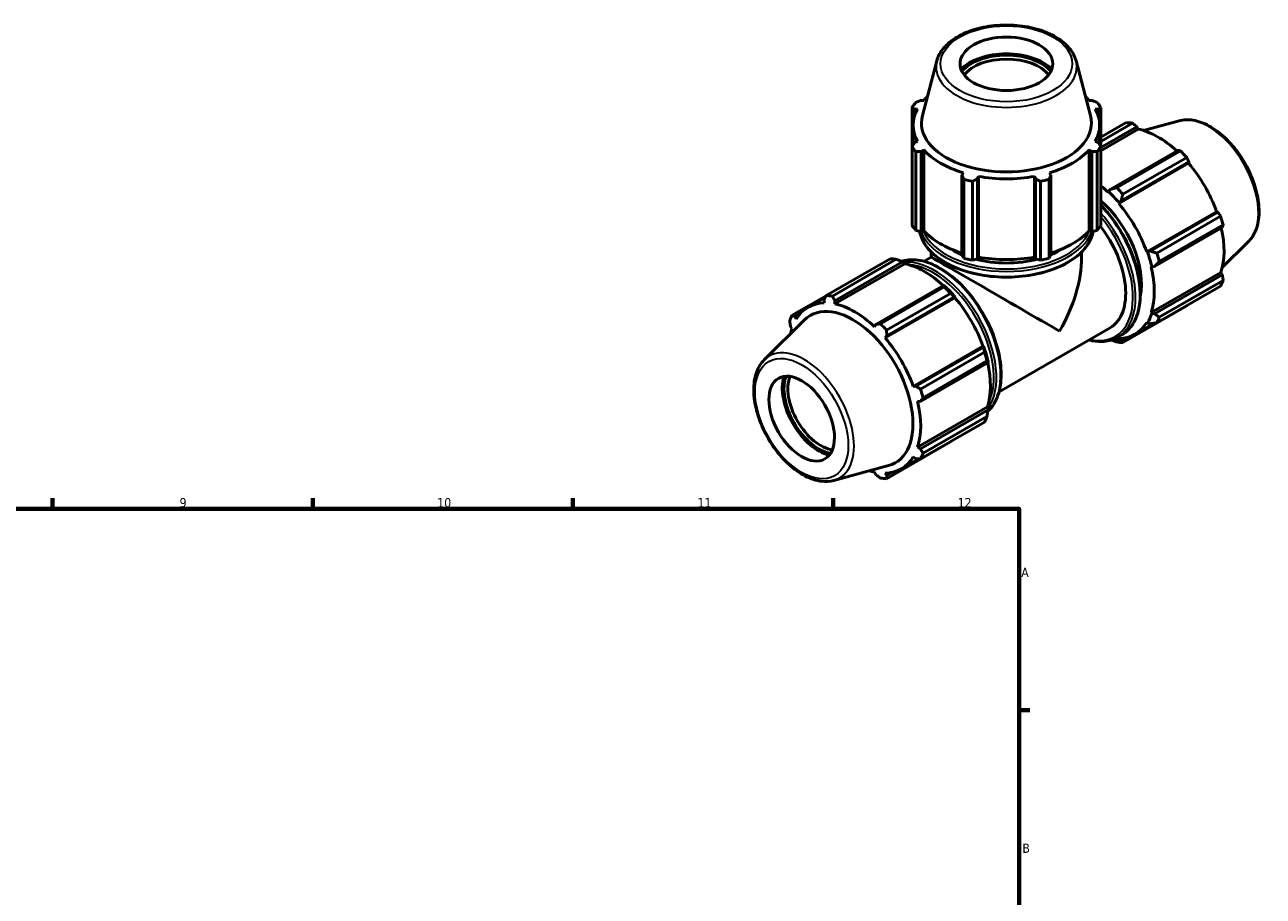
# Model space of a CAD drawing. Header units: millimetres. Extents: x 0 to 914, y 0 to 939.
# Tile 6 of 6: x 553 to 887, y 470 to 704. Entities that reach past the tile are written whole.
import ezdxf

# ---------------------------------------------------------------- set-up
doc = ezdxf.new("R2010")
doc.units = ezdxf.units.MM
for name, color, linetype, lineweight in [('Border (ISO)', 7, 'Continuous', 70), ('Visible (ISO)', 7, 'Continuous', 50), ('Visible Narrow (ISO)', 7, 'Continuous', 35)]:
    doc.layers.add(name, color=color, linetype=linetype, lineweight=lineweight)
doc.styles.add('Note Text (ISO)', font='tahoma.ttf')

# ---------------------------------------------------------------- blocks, each defined once
blk = doc.blocks.new('Borders Default Border')
at = {"layer": 'Border (ISO)'}
for p, q in [((560.67, 574), (560.67, 576.9)), ((630.75, 574), (630.75, 576.9)), ((700.83, 574), (700.83, 576.9)), ((770.92, 574), (770.92, 576.9)), ((821, 519.75), (823.9, 519.75))]:
    blk.add_line(p, q, dxfattribs=at)
at = {"layer": 'Border (ISO)', "flags": 128}
blk.add_lwpolyline([(20, 20), (20, 574), (821, 574), (821, 20), (20, 20)], dxfattribs=at)
at = {"layer": 'Border (ISO)', "color": 232, "true_color": 0xca0064, "char_height": 2.5, "attachment_point": 7, "style": 'Note Text (ISO)'}
for s, insert in [('9', (594.88, 574.35)), ('10', (664.29, 574.35)), ('11', (734.37, 574.4)), ('12', (804.46, 574.4)), ('A', (821.59, 555.62)), ('B', (821.89, 481.37))]:
    blk.add_mtext(s, dxfattribs=dict(at, insert=insert))

msp = doc.modelspace()

# ---------------------------------------------------------------- linework, layer by layer
at = {"layer": 'Visible (ISO)'}
for p, q in [((798.851, 694.635), (794.961, 679.842)), ((836.344, 694.635), (840.234, 679.842)), ((795.324, 683.956), (794.606, 683.956)), ((840.589, 683.956), (839.87, 683.956)), ((792.192, 682.042), (792.192, 671.512)), ((792.877, 681.553), (793.649, 681.627)), ((792.877, 679.817), (792.877, 681.553)), ((841.545, 681.627), (842.318, 681.553)), ((842.318, 681.553), (842.318, 679.817)), ((843.002, 671.512), (843.002, 682.042)), ((792.487, 671.972), (792.487, 677.279)), ((842.707, 671.972), (842.707, 677.279)), ((843.002, 674.008), (849.889, 677.973)), ((851.555, 677.812), (843.002, 672.886)), ((864.128, 678.466), (854.507, 675.857)), ((843.002, 671.229), (852.757, 676.846)), ((843.002, 670.399), (853.115, 676.222)), ((852.757, 676.846), (853.115, 676.222)), ((792.192, 650.284), (792.192, 671.512)), ((793.649, 672.931), (792.877, 672.576)), ((794.606, 670.172), (795.324, 670.602)), ((795.324, 648.872), (795.324, 670.602)), ((839.87, 648.872), (839.87, 670.602)), ((839.87, 670.602), (840.589, 670.172)), ((842.318, 672.576), (841.545, 672.931)), ((843.002, 671.512), (843.002, 650.284)), ((793.169, 670.155), (793.169, 648.927)), ((794.606, 648.656), (794.606, 670.172)), ((840.589, 670.172), (840.589, 648.656)), ((842.026, 648.927), (842.026, 670.155)), ((863.779, 670.498), (845.552, 660.002)), ((847.269, 660.452), (864.485, 670.366)), ((848.504, 656.889), (866.731, 667.385)), ((866.151, 668.608), (848.936, 658.694)), ((866.731, 667.385), (866.653, 667.057)), ((806.003, 664.453), (805.629, 663.824)), ((829.566, 663.824), (829.192, 664.453)), ((847.858, 656.234), (866.653, 667.057)), ((805.629, 663.824), (805.629, 642.309)), ((806.098, 641.481), (806.098, 662.71)), ((808.455, 662.147), (808.455, 640.919)), ((809.803, 662.829), (810.047, 663.489)), ((809.803, 641.313), (809.803, 662.829)), ((810.047, 641.758), (810.047, 663.489)), ((825.148, 641.758), (825.148, 663.489)), ((825.148, 663.489), (825.392, 662.829)), ((825.392, 662.829), (825.392, 641.313)), ((826.74, 640.919), (826.74, 662.147)), ((829.097, 662.71), (829.097, 641.481)), ((829.566, 642.309), (829.566, 663.824)), ((845.056, 659.427), (844.998, 659.25)), ((845.552, 660.002), (845.056, 659.427)), ((847.858, 656.234), (847.946, 656.379)), ((847.946, 656.379), (848.504, 656.889)), ((855.408, 643.155), (874.203, 653.979)), ((874.525, 653.885), (856.298, 643.388)), ((874.203, 653.979), (874.525, 653.885)), ((858.078, 642.859), (875.294, 652.773)), ((793.169, 648.927), (794.606, 648.656)), ((795.324, 648.872), (794.606, 648.656)), ((840.589, 648.656), (839.87, 648.872)), ((840.589, 648.656), (842.026, 648.927)), ((857.521, 639.272), (875.748, 649.768)), ((875.984, 650.448), (858.769, 640.535)), ((882.836, 645.98), (875.75, 638.968)), ((769.043, 631.418), (786.259, 641.331)), ((787.925, 641.17), (770.71, 631.256)), ((797.347, 641.748), (795.396, 640.624)), ((797.347, 641.748), (797.347, 643.117)), ((805.629, 642.309), (806.098, 641.481)), ((808.455, 640.919), (809.803, 641.313)), ((810.047, 641.758), (809.803, 641.313)), ((825.392, 641.313), (825.148, 641.758)), ((825.392, 641.313), (826.74, 640.919)), ((829.097, 641.481), (829.566, 642.309)), ((837.847, 641.748), (837.847, 643.117)), ((855.578, 643.16), (855.408, 643.155)), ((856.298, 643.388), (855.578, 643.16)), ((790.196, 639.99), (771.401, 629.166)), ((771.415, 630.004), (789.642, 640.501)), ((789.642, 640.501), (790.139, 640.233)), ((790.139, 640.233), (790.196, 639.99)), ((856.593, 639.167), (856.775, 639.129)), ((856.593, 626.821), (875.388, 637.645)), ((856.775, 639.129), (857.521, 639.272)), ((875.388, 637.645), (875.748, 637.024)), ((800.665, 634.153), (782.438, 623.657)), ((800.932, 634.018), (800.665, 634.153)), ((875.748, 637.024), (857.521, 626.527)), ((875.294, 633.97), (858.078, 624.057)), ((858.769, 625.586), (875.984, 635.5)), ((769.013, 631.359), (759.901, 626.112)), ((768.778, 630.904), (764.21, 628.273)), ((783.639, 623.81), (800.855, 633.724)), ((803.734, 630.825), (784.939, 620.001)), ((802.521, 631.966), (785.306, 622.052)), ((785.39, 620.543), (803.617, 631.04)), ((803.617, 631.04), (803.822, 630.97)), ((803.822, 630.97), (803.734, 630.825)), ((768.464, 630.29), (768.542, 629.444)), ((771.401, 629.166), (771.415, 630.004)), ((848.936, 618.751), (866.151, 628.665)), ((752.359, 614.103), (763.209, 624.84)), ((760.669, 625.767), (762.162, 626.627)), ((760.991, 625.062), (760.669, 625.767)), ((852.19, 620.986), (857.351, 623.958)), ((855.408, 624.197), (855.578, 623.998)), ((855.578, 623.998), (856.298, 623.819)), ((856.775, 626.65), (856.593, 626.821)), ((857.521, 626.527), (856.775, 626.65)), ((759.447, 623.059), (759.807, 622.438)), ((782.438, 623.657), (782.08, 623.017)), ((784.939, 620.001), (785.39, 620.543)), ((845.522, 622.754), (815.607, 605.527)), ((847.492, 620.15), (848.624, 620.802)), ((811.285, 617.746), (792.49, 606.923)), ((811.411, 617.54), (793.184, 607.043)), ((811.285, 617.746), (811.454, 617.751)), ((811.454, 617.751), (811.411, 617.54)), ((847.946, 619.569), (847.858, 619.815)), ((848.504, 619.296), (847.946, 619.569)), ((849.838, 620.064), (848.504, 619.296)), ((794.448, 606.217), (811.664, 616.131)), ((794.407, 602.927), (812.634, 613.423)), ((812.354, 613.806), (795.139, 603.893)), ((812.634, 613.423), (812.651, 613.72)), ((793.184, 607.043), (792.49, 606.923)), ((793.674, 602.935), (794.407, 602.927)), ((812.469, 601.412), (793.674, 590.589)), ((812.634, 600.679), (794.407, 590.182)), ((812.469, 601.412), (812.651, 601.241)), ((812.651, 601.241), (812.634, 600.679)), ((811.664, 597.328), (794.448, 587.415)), ((795.139, 588.944), (812.354, 598.858)), ((785.306, 582.109), (802.521, 592.023)), ((794.407, 590.182), (793.674, 590.589)), ((793.933, 587.438), (789.271, 584.753)), ((792.49, 587.965), (793.184, 587.474)), ((771.067, 581.616), (785.799, 585.612)), ((782.08, 583.86), (782.438, 583.237)), ((786.919, 583.831), (785.39, 582.95)), ((785.39, 582.95), (784.939, 583.583))]:
    msp.add_line(p, q, dxfattribs=at)
for centre, major_axis, ratio in [((817.597, 693.81), (12.5, 0), 0.5758617), ((762.443, 598.28), (6.238, -10.832), 0.5780931)]:
    msp.add_ellipse(centre, major_axis=major_axis, ratio=ratio, dxfattribs=at)
for centre, major_axis, ratio, start_param, end_param in [((817.597, 688.496), (-13.882, 0), 0.5758617, 3.6361608, 5.7886171), ((817.597, 688.496), (-13.25, 0), 0.5758617, 3.5829872, 5.8417907), ((817.597, 687.883), (12.5, 0), 0.5758617, 0.4243309, 2.7172617), ((817.597, 677.279), (-25.11, 0), 0.5758617, 5.7247962, 5.8032198), ((817.597, 677.279), (-25.11, 0), 0.5758617, 3.6215582, 3.6999818), ((817.597, 677.279), (-25.11, 0), 0.5758617, 5.9777527, 6.5886179), ((817.597, 676.777), (-27, 0), 0.5758617, 5.8432224, 5.93775), ((817.597, 677.279), (25.11, 0), 0.5758617, 5.9777527, 6.5886179), ((817.597, 676.777), (27, 0), 0.5758617, 0.3454353, 0.4399629), ((817.597, 677.868), (-22.895, 0), 0.5758617, 6.1329002, 9.5750631), ((858.02, 653.319), (-13.474, 23.398), 0.5780931, 5.8451561, 5.9396837), ((858.454, 653.569), (12.531, -21.76), 0.5780931, 2.0696433, 2.6635608), ((817.597, 676.777), (-27, 0), 0.5758617, 0.3454353, 0.4399629), ((817.597, 677.279), (25.11, 0), 0.5758617, 3.6215582, 4.2324234), ((817.597, 677.279), (25.11, 0), 0.5758617, 5.1923545, 5.8032198), ((817.597, 676.777), (27, 0), 0.5758617, 5.8432224, 5.93775), ((858.02, 653.319), (13.474, -23.398), 0.5780931, 1.9181653, 2.0126929), ((858.454, 653.569), (12.531, -21.76), 0.5780931, 1.2672974, 1.8781627), ((817.597, 676.777), (27, 0), 0.5758617, 4.2724261, 4.3669537), ((817.597, 677.279), (25.11, 0), 0.5758617, 4.4069564, 5.0178216), ((817.597, 676.777), (27, 0), 0.5758617, 5.0578243, 5.1523519), ((839.659, 642.746), (-12.531, 21.76), 0.5780931, 5.1942882, 5.3102913), ((839.659, 642.746), (12.665, -21.994), 0.5780931, 1.8781627, 2.0526956), ((840.805, 643.405), (-13.474, 23.398), 0.5780931, 5.059758, 5.1542856), ((839.659, 642.746), (10.105, -17.548), 0.5780931, 0.5723732, 2.1224624), ((839.659, 642.746), (-12.531, 21.76), 0.5780931, 4.4088901, 5.0197553), ((858.02, 653.319), (13.474, -23.398), 0.5780931, 1.1327672, 1.2272947), ((817.597, 655.549), (-27, 0), 0.5758617, 0.3454353, 0.4399629), ((817.597, 655.549), (-25.11, 0), 0.5758617, 0.4799655, 1.0739634), ((817.597, 655.549), (-25.11, 0), 0.5758617, 2.0676292, 2.6616271), ((817.597, 655.549), (27, 0), 0.5758617, 5.8432224, 5.93775), ((835.416, 640.302), (10.105, -17.548), 0.5780931, 0, 1.8086372), ((858.454, 653.569), (12.531, -21.76), 0.5780931, 0.4818993, 1.0759774), ((817.597, 651.821), (20.25, 0), 0.5758617, 3.8906615, 4.0800437), ((817.597, 651.821), (20.25, 0), 0.5758617, 5.3447343, 5.5341164), ((794.39, 616.677), (-13.474, 23.398), 0.5780931, 5.8451561, 5.9396837), ((817.597, 630.041), (-20.25, 11.706), 0.0016725, 3.9279577, 6.2822185), ((817.597, 655.549), (27, 0), 0.5758617, 4.2724261, 4.3669537), ((817.597, 651.821), (20.25, 0), 0.5758617, 4.2919122, 5.1328658), ((817.597, 655.549), (-25.11, 0), 0.5758617, 1.2653637, 1.8762289), ((817.597, 655.549), (27, 0), 0.5758617, 5.0578243, 5.1523519), ((817.597, 630.041), (-14.333, -24.793), 0.5769785, 1.5717632, 2.3571613), ((839.659, 642.746), (12.665, -21.994), 0.5780931, 1.0927645, 1.2672974), ((840.805, 643.405), (-13.474, 23.398), 0.5780931, 4.2743598, 4.3688874), ((795.536, 617.337), (12.531, -21.76), 0.5780931, 2.0696433, 2.6635608), ((839.659, 642.746), (-12.531, 21.76), 0.5780931, 3.6234919, 4.2343571), ((795.536, 617.337), (-12.665, 21.994), 0.5780931, 5.0197553, 5.1942882), ((858.02, 653.319), (13.474, -23.398), 0.5780931, 0.347369, 0.4418966), ((777.175, 606.763), (-13.474, 23.398), 0.5780931, 5.8451561, 5.9396837), ((794.39, 616.677), (13.474, -23.398), 0.5780931, 1.9181653, 2.0126929), ((795.536, 617.337), (12.531, -21.76), 0.5780931, 1.2672974, 1.8781627), ((776.741, 606.513), (-12.531, 21.76), 0.5780931, 5.9796864, 6.5905516), ((776.232, 606.22), (11.425, -19.84), 0.5780931, 6.1320197, 9.5759436), ((776.741, 606.513), (-12.531, 21.76), 0.5780931, 5.1942882, 5.8051535), ((777.175, 606.763), (-13.474, 23.398), 0.5780931, 0.347369, 0.4418966), ((839.659, 642.746), (12.531, -21.76), 0.5780931, 5.9796864, 6.5905516), ((839.659, 642.746), (12.665, -21.994), 0.5780931, 0.3073663, 0.4818993), ((840.805, 643.405), (13.474, -23.398), 0.5780931, 0.347369, 0.4418966), ((776.741, 606.513), (12.531, -21.76), 0.5780931, 3.6234919, 3.7008623), ((777.175, 606.763), (-13.474, 23.398), 0.5780931, 5.059758, 5.1542856), ((776.741, 606.513), (-12.531, 21.76), 0.5780931, 4.4088901, 5.0197553), ((795.536, 617.337), (-12.665, 21.994), 0.5780931, 4.2343571, 4.4088901), ((839.659, 642.746), (12.665, -21.994), 0.5780931, 5.8859223, 5.9796864), ((840.805, 643.405), (13.474, -23.398), 0.5780931, 5.8451561, 5.9396837), ((794.39, 616.677), (13.474, -23.398), 0.5780931, 1.1327672, 1.2272947), ((795.536, 617.337), (12.531, -21.76), 0.5780931, 0.4818993, 1.0759774), ((767.039, 600.927), (6.927, -12.03), 0.5780931, 3.6349181, 5.7898599), ((767.039, 600.927), (6.612, -11.482), 0.5780931, 3.5812694, 5.8435085), ((767.57, 601.232), (-6.238, 10.832), 0.5780931, 0.4217209, 2.7198718), ((777.175, 606.763), (-13.474, 23.398), 0.5780931, 4.2743598, 4.3688874), ((776.741, 606.513), (-12.531, 21.76), 0.5780931, 3.6234919, 4.2343571), ((794.39, 616.677), (13.474, -23.398), 0.5780931, 0.347369, 0.4418966), ((776.741, 606.513), (12.531, -21.76), 0.5780931, 5.9796864, 6.5905516), ((777.175, 606.763), (13.474, -23.398), 0.5780931, 0.347369, 0.4418966), ((776.741, 606.513), (12.531, -21.76), 0.5780931, 5.7239157, 5.8051535), ((777.175, 606.763), (13.474, -23.398), 0.5780931, 5.8451561, 5.9396837)]:
    msp.add_ellipse(centre, major_axis=major_axis, ratio=ratio, start_param=start_param, end_param=end_param, dxfattribs=at)
for points, knots in [([(836.344, 694.635), (836.036, 695.807), (835.438, 696.923), (833.699, 699.047), (832.511, 700.039), (829.661, 701.768), (827.982, 702.495), (824.338, 703.589), (822.374, 703.957), (818.362, 704.307), (816.315, 704.291), (812.329, 703.877), (810.391, 703.48), (806.805, 702.333), (805.159, 701.582), (802.331, 699.774), (801.147, 698.716), (799.605, 696.631), (799.118, 695.653), (798.851, 694.635)], [5.6480723, 5.6480723, 5.6480723, 5.6480723, 5.938321, 5.938321, 6.2569495, 6.2569495, 6.5879452, 6.5879452, 6.9181858, 6.9181858, 7.246878, 7.246878, 7.575645, 7.575645, 7.9060474, 7.9060474, 8.2368007, 8.2368007, 8.4890947, 8.4890947, 8.4890947, 8.4890947]), ([(864.128, 678.466), (865.301, 678.785), (866.572, 678.824), (869.289, 678.376), (870.745, 677.842), (873.67, 676.235), (875.139, 675.142), (877.908, 672.53), (879.208, 671.011), (881.513, 667.708), (882.519, 665.925), (884.146, 662.263), (884.767, 660.384), (885.555, 656.702), (885.722, 654.9), (885.558, 651.545), (885.227, 649.992), (884.184, 647.621), (883.581, 646.717), (882.836, 645.98)], [5.6508865, 5.6508865, 5.6508865, 5.6508865, 5.9414672, 5.9414672, 6.2600776, 6.2600776, 6.59097, 6.59097, 6.9211718, 6.9211718, 7.2498571, 7.2498571, 7.5786217, 7.5786217, 7.9089938, 7.9089938, 8.2396148, 8.2396148, 8.4901479, 8.4901479, 8.4901479, 8.4901479]), ([(843.002, 655.783), (843.643, 655.134), (844.268, 654.448), (846.442, 651.87), (847.873, 649.795), (850.319, 645.424), (851.333, 643.129), (852.843, 638.548), (853.338, 636.261), (853.753, 631.92), (853.673, 629.867), (852.93, 626.206), (852.269, 624.596), (850.594, 622.253), (849.678, 621.409), (848.624, 620.802)], [6.644406, 6.644406, 6.644406, 6.644406, 6.7689166, 6.7689166, 7.0918117, 7.0918117, 7.4144748, 7.4144748, 7.7374373, 7.7374373, 8.0609969, 8.0609969, 8.383481, 8.383481, 8.6413135, 8.6413135, 8.6413135, 8.6413135]), ([(794.224, 648.728), (794.391, 647.751), (794.735, 646.787), (796.012, 644.467), (797.156, 643.159), (800.095, 640.801), (801.906, 639.757), (805.998, 638.056), (808.278, 637.4), (813.073, 636.541), (815.586, 636.337), (820.594, 636.398), (823.088, 636.663), (827.812, 637.637), (830.041, 638.347), (834.01, 640.146), (835.749, 641.236), (838.552, 643.697), (839.617, 645.068), (840.612, 647.24), (840.843, 647.98), (840.971, 648.728)], [2.4539152, 2.4539152, 2.4539152, 2.4539152, 2.6631707, 2.6631707, 2.9788304, 2.9788304, 3.3017905, 3.3017905, 3.6253069, 3.6253069, 3.9482055, 3.9482055, 4.2708687, 4.2708687, 4.5938354, 4.5938354, 4.9174162, 4.9174162, 5.239952, 5.239952, 5.4000665, 5.4000665, 5.4000665, 5.4000665]), ([(812.572, 600.258), (813.22, 600.844), (813.789, 601.54), (815.1, 603.696), (815.667, 605.342), (816.251, 609.071), (816.255, 611.163), (815.692, 615.56), (815.124, 617.865), (813.479, 622.451), (812.402, 624.731), (809.849, 629.04), (808.374, 631.069), (805.169, 634.674), (803.44, 636.25), (799.894, 638.788), (798.077, 639.749), (794.538, 640.944), (792.814, 641.18), (790.554, 640.966), (789.91, 640.835), (789.297, 640.638)], [4.0492953, 4.0492953, 4.0492953, 4.0492953, 4.2321774, 4.2321774, 4.5478417, 4.5478417, 4.8707546, 4.8707546, 5.1942529, 5.1942529, 5.517148, 5.517148, 5.8398111, 5.8398111, 6.1627735, 6.1627735, 6.4863332, 6.4863332, 6.8088173, 6.8088173, 6.9437559, 6.9437559, 6.9437559, 6.9437559]), ([(847.492, 620.15), (846.236, 619.427), (844.788, 619.043), (842.133, 618.988), (840.979, 619.14), (839.799, 619.458)], [2.3581282, 2.3581282, 2.3581282, 2.3581282, 2.66524845, 2.66524845, 2.88287723, 2.88287723, 2.88287723, 2.88287723]), ([(752.359, 614.103), (751.495, 613.248), (750.823, 612.169), (749.846, 609.594), (749.578, 608.067), (749.499, 604.73), (749.707, 602.91), (750.577, 599.204), (751.238, 597.318), (752.938, 593.667), (753.975, 591.901), (756.326, 588.656), (757.639, 587.176), (760.428, 584.646), (761.903, 583.597), (764.887, 582.056), (766.397, 581.562), (768.971, 581.274), (770.055, 581.342), (771.067, 581.616)], [0.9346301, 0.9346301, 0.9346301, 0.9346301, 1.2252108, 1.2252108, 1.5438212, 1.5438212, 1.8747136, 1.8747136, 2.2049154, 2.2049154, 2.5336007, 2.5336007, 2.8623653, 2.8623653, 3.1927374, 3.1927374, 3.5233584, 3.5233584, 3.7738915, 3.7738915, 3.7738915, 3.7738915])]:
    msp.add_open_spline(points, degree=3, knots=knots, dxfattribs=at)
for points, weights in [([(793.169, 683.399), (793.902, 683.686), (794.606, 683.956)], [1, 1.00178018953, 1.00274431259]), ([(840.589, 683.956), (841.293, 683.686), (842.026, 683.399)], [1.00274431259, 1.00178018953, 1]), ([(792.877, 681.553), (792.542, 681.795), (792.192, 682.042)], [1.00274431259, 1.00178018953, 1]), ([(843.002, 682.042), (842.653, 681.795), (842.318, 681.553)], [1, 1.00178018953, 1.00274431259]), ([(852.757, 676.846), (852.171, 677.32), (851.555, 677.812)], [1.00274431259, 1.00178018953, 1]), ([(792.192, 671.512), (792.542, 672.058), (792.877, 672.576)], [1, 1.00178018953, 1.00274431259]), ([(842.318, 672.576), (842.653, 672.058), (843.002, 671.512)], [1.00274431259, 1.00178018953, 1]), ([(794.606, 670.172), (793.902, 670.166), (793.169, 670.155)], [1.00274431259, 1.00178018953, 1]), ([(842.026, 670.155), (841.293, 670.166), (840.589, 670.172)], [1, 1.00178018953, 1.00274431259]), ([(864.485, 670.366), (864.127, 670.435), (863.779, 670.498)], [1, 1.00178018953, 1.00274431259]), ([(866.731, 667.385), (866.45, 667.985), (866.151, 668.608)], [1.00274431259, 1.00178018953, 1]), ([(806.098, 662.71), (805.859, 663.281), (805.629, 663.824)], [1, 1.00178018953, 1.00274431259]), ([(809.803, 662.829), (809.143, 662.498), (808.455, 662.147)], [1.00274431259, 1.00178018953, 1]), ([(826.74, 662.147), (826.052, 662.498), (825.392, 662.829)], [1, 1.00178018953, 1.00274431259]), ([(829.566, 663.824), (829.336, 663.281), (829.097, 662.71)], [1.00274431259, 1.00178018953, 1]), ([(847.269, 660.452), (846.386, 660.218), (845.552, 660.002)], [1.01661918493, 1.01179050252, 1.00616272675]), ([(848.504, 656.889), (848.708, 657.769), (848.936, 658.694)], [1.00616272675, 1.01179050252, 1.01661918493]), ([(875.294, 652.773), (874.904, 653.342), (874.525, 653.885)], [1, 1.00178018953, 1.00274431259]), ([(875.748, 649.768), (875.866, 650.103), (875.984, 650.448)], [1.00274431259, 1.00178018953, 1]), ([(787.925, 641.17), (788.809, 640.833), (789.642, 640.501)], [1.01661918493, 1.01179050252, 1.00616272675]), ([(858.078, 642.859), (857.163, 643.125), (856.298, 643.388)], [1.01661918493, 1.01179050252, 1.00616272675]), ([(857.521, 639.272), (858.125, 639.886), (858.769, 640.535)], [1.00616272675, 1.01179050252, 1.01661918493]), ([(800.665, 634.153), (800.765, 633.947), (800.855, 633.724)], [1.00616272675, 1.01179050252, 1.01661918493]), ([(875.984, 635.5), (875.866, 636.279), (875.748, 637.024)], [1, 1.00178018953, 1.00274431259]), ([(768.464, 630.29), (768.745, 630.841), (769.043, 631.418)], [1.00274431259, 1.00178018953, 1]), ([(770.71, 631.256), (771.067, 630.616), (771.415, 630.004)], [1, 1.00178018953, 1.00274431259]), ([(802.521, 631.966), (803.088, 631.498), (803.617, 631.04)], [1.01661918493, 1.01179050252, 1.00616272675]), ([(866.151, 628.665), (866.166, 628.694), (866.181, 628.723)], [1, 1.00008968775, 1.00017730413]), ([(759.447, 623.059), (759.329, 623.804), (759.211, 624.582)], [1.00274431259, 1.00178018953, 1]), ([(759.901, 626.112), (760.291, 625.935), (760.669, 625.767)], [1, 1.00178018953, 1.00274431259]), ([(856.298, 623.819), (857.163, 623.931), (858.078, 624.057)], [1.00616272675, 1.01179050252, 1.01661918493]), ([(858.769, 625.586), (858.125, 626.062), (857.521, 626.527)], [1.01661918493, 1.01179050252, 1.00616272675]), ([(782.438, 623.657), (783.024, 623.731), (783.639, 623.81)], [1.00274431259, 1.00178018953, 1]), ([(785.306, 622.052), (785.346, 621.281), (785.39, 620.543)], [1, 1.00178018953, 1.00274431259]), ([(811.411, 617.54), (811.542, 616.854), (811.664, 616.131)], [1.00616272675, 1.01179050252, 1.01661918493]), ([(845.898, 619.445), (846.568, 619.18), (847.269, 618.913)], [1.00843804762, 1.01278105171, 1.01661918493]), ([(848.936, 618.751), (848.708, 619.025), (848.504, 619.296)], [1.01661918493, 1.01179050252, 1.00616272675]), ([(812.354, 613.806), (812.504, 613.615), (812.634, 613.423)], [1.01661918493, 1.01179050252, 1.00616272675]), ([(793.184, 607.043), (793.801, 606.637), (794.448, 606.217)], [1.00274431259, 1.00178018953, 1]), ([(795.139, 603.893), (794.763, 603.398), (794.407, 602.927)], [1, 1.00178018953, 1.00274431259]), ([(812.634, 600.679), (812.504, 599.791), (812.354, 598.858)], [1.00616272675, 1.01179050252, 1.01661918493]), ([(802.578, 592.096), (802.55, 592.06), (802.521, 592.023)], [1.016127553, 1.01637439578, 1.01661918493]), ([(794.448, 587.415), (793.801, 587.443), (793.184, 587.474)], [1, 1.00178018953, 1.00274431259]), ([(794.407, 590.182), (794.763, 589.574), (795.139, 588.944)], [1.00274431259, 1.00178018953, 1]), ([(783.639, 582.271), (783.024, 582.762), (782.438, 583.237)], [1, 1.00178018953, 1.00274431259]), ([(785.39, 582.95), (785.346, 582.537), (785.306, 582.109)], [1.00274431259, 1.00178018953, 1])]:
    msp.add_rational_spline(points, weights, degree=2, dxfattribs=at)
at = {"layer": 'Visible Narrow (ISO)'}
for centre, major_axis, ratio in [((817.597, 693.81), (17.738, 0), 0.5758617), ((762.443, 598.28), (8.852, -15.371), 0.5780931)]:
    msp.add_ellipse(centre, major_axis=major_axis, ratio=ratio, dxfattribs=at)
for centre, major_axis, ratio, start_param, end_param in [((817.597, 693), (-18.96, 0), 0.5758617, 6.1329002, 9.5750631), ((872.052, 661.399), (-9.462, 16.431), 0.5780931, 3.2927583, 6.1320197), ((836.901, 641.158), (11.722, -20.356), 0.5780931, 0, 1.9820099), ((835.416, 640.302), (11.473, -19.923), 0.5780931, 5.7899756, 8.1558193), ((835.77, 640.506), (11.722, -20.356), 0.5780931, 0, 1.9076156), ((817.597, 650.104), (23.49, 0), 0.5758617, 3.2435327, 6.1812453), ((817.597, 651.412), (-23.49, 0), 0.5758617, 0.2050399, 2.9365527), ((817.597, 651.821), (22.99, 0), 0.5758617, 3.3691101, 6.0556679), ((799.425, 619.576), (-11.722, 20.356), 0.5780931, 3.2715815, 6.1546066), ((798.293, 618.925), (11.722, -20.356), 0.5780931, 0.2595979, 2.8843822), ((797.94, 618.721), (-11.473, 19.923), 0.5780931, 3.5074488, 5.9173292), ((763.143, 598.683), (9.462, -16.431), 0.5780931, 6.1320197, 9.5759436)]:
    msp.add_ellipse(centre, major_axis=major_axis, ratio=ratio, start_param=start_param, end_param=end_param, dxfattribs=at)

# ---------------------------------------------------------------- block references
msp.add_blockref('Borders Default Border', (0, 0))

doc.saveas('drawing.dxf')
